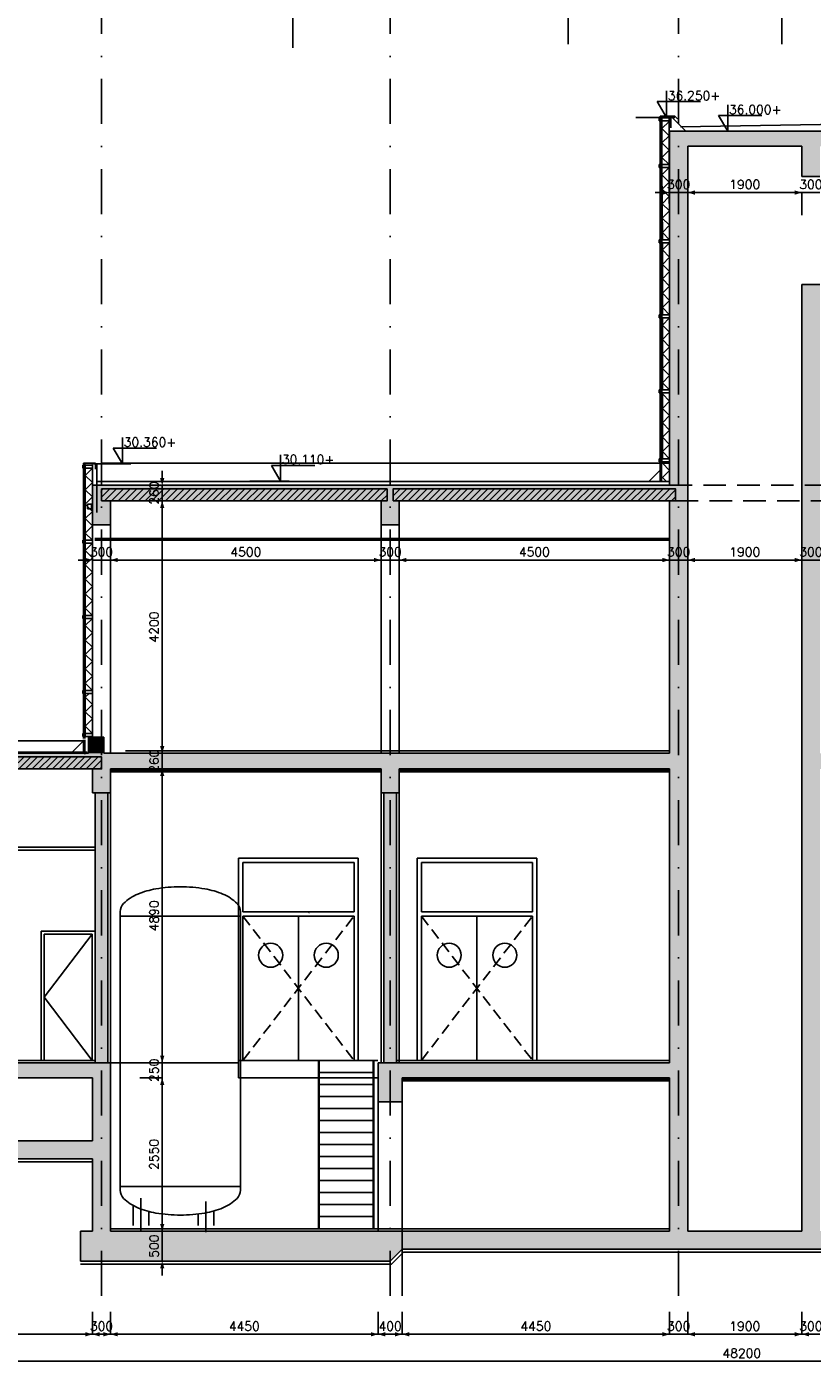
# Model space of a CAD drawing. Extents: x 0 to 118900, y 0 to 84100.
# Tile 12 of 16: x 44943 to 58011, y 47862 to 70069. Entities that reach past the tile are written whole.
import ezdxf
from ezdxf.enums import TextEntityAlignment as Align

# ---------------------------------------------------------------- set-up
doc = ezdxf.new("R2010")
doc.units = 0
doc.header["$LTSCALE"] = 60
doc.header["$MEASUREMENT"] = 0
for name, pattern in [('CENTER', [50, 31.25, -6.25, 6.25, -6.25]), ('DASHDOT', [25, 12.5, -6.25, 0, -6.25]), ('HIDDEN', [9.375, 6.25, -3.125]), ('HIDDEN2', [4.6875, 3.125, -1.5625])]:
    doc.linetypes.add(name, pattern=pattern)
doc.layers.get('0').update_dxf_attribs({"linetype": 'CONTINUOUS'})
for name, color, linetype in [('ARCEERKADER', 8, 'CONTINUOUS'), ('ARCERING', 4, 'CONTINUOUS'), ('BETON', 8, 'CONTINUOUS'), ('CONSTR50', 1, 'CONTINUOUS'), ('DSN50', 1, 'CENTER'), ('HGTMAAT15', 3, 'CONTINUOUS'), ('LAAG18', 3, 'CONTINUOUS'), ('LAAG25', 4, 'CONTINUOUS'), ('LAAG35', 7, 'CONTINUOUS'), ('MAAT15', 3, 'CONTINUOUS'), ('MAAT20', 4, 'CONTINUOUS'), ('ME-PE', 8, 'CONTINUOUS'), ('STRAMIEN', 3, 'DASHDOT')]:
    doc.layers.add(name, color=color, linetype=linetype)
doc.styles.add('ROMANS', font='romans')

# ---------------------------------------------------------------- blocks, each defined once
blk = doc.blocks.new('ZUDIMTUS')
at = {"color": 3}
blk.add_solid([(0, 0), (-800, -240), (-800, 240)], dxfattribs=at)
blk = doc.blocks.new('ZUDIMEND')
blk.add_line((-800, 0), (-1600, 0))
at = {"color": 3}
blk.add_solid([(0, 0), (-800, -240), (-800, 240)], dxfattribs=at)
blk = doc.blocks.new('DRSBL')
at = {"linetype": 'Continuous'}
for p, q in [((0, 0), (-10, 0)), ((0, -20), (0, 0))]:
    blk.add_line(p, q, dxfattribs=at)
blk = doc.blocks.new('*X21')
at = {"color": 0}
for p, q in [((46188, 62240), (46327, 62379)), ((46188, 62353), (46215, 62379)), ((46239, 62179), (46439, 62379)), ((46351, 62179), (46551, 62379)), ((46464, 62179), (46664, 62379)), ((46576, 62179), (46776, 62379)), ((46688, 62179), (46888, 62379)), ((46800, 62179), (47000, 62379)), ((46913, 62179), (47113, 62379)), ((47025, 62179), (47225, 62379)), ((47137, 62179), (47337, 62379)), ((47249, 62179), (47449, 62379)), ((47362, 62179), (47562, 62379)), ((47474, 62179), (47674, 62379)), ((47586, 62179), (47786, 62379)), ((47698, 62179), (47898, 62379)), ((47811, 62179), (48011, 62379)), ((47923, 62179), (48123, 62379)), ((48035, 62179), (48235, 62379)), ((48147, 62179), (48347, 62379)), ((48260, 62179), (48460, 62379)), ((48372, 62179), (48572, 62379)), ((48484, 62179), (48684, 62379)), ((48596, 62179), (48796, 62379)), ((48709, 62179), (48909, 62379)), ((48821, 62179), (49021, 62379)), ((48933, 62179), (49133, 62379)), ((49045, 62179), (49245, 62379)), ((49158, 62179), (49358, 62379)), ((49270, 62179), (49470, 62379)), ((49382, 62179), (49582, 62379)), ((49494, 62179), (49694, 62379)), ((49607, 62179), (49807, 62379)), ((49719, 62179), (49919, 62379)), ((49831, 62179), (50031, 62379)), ((49943, 62179), (50143, 62379)), ((50056, 62179), (50256, 62379)), ((50168, 62179), (50368, 62379)), ((50280, 62179), (50480, 62379)), ((50392, 62179), (50592, 62379)), ((50505, 62179), (50705, 62379)), ((50617, 62179), (50817, 62379)), ((50729, 62179), (50929, 62379)), ((50841, 62179), (50938, 62276)), ((41738, 57790), (41867, 57919)), ((41738, 57903), (41755, 57919)), ((41779, 57719), (41979, 57919)), ((41891, 57719), (42091, 57919)), ((42004, 57719), (42204, 57919)), ((42116, 57719), (42316, 57919)), ((42228, 57719), (42428, 57919)), ((42340, 57719), (42540, 57919)), ((42453, 57719), (42653, 57919)), ((42565, 57719), (42765, 57919)), ((42677, 57719), (42877, 57919)), ((42789, 57719), (42989, 57919)), ((42902, 57719), (43102, 57919)), ((43014, 57719), (43214, 57919)), ((43126, 57719), (43326, 57919)), ((43238, 57719), (43438, 57919)), ((43351, 57719), (43551, 57919)), ((43463, 57719), (43663, 57919)), ((43575, 57719), (43775, 57919)), ((43687, 57719), (43887, 57919)), ((43800, 57719), (44000, 57919)), ((43912, 57719), (44112, 57919)), ((44024, 57719), (44224, 57919)), ((44136, 57719), (44336, 57919)), ((44249, 57719), (44449, 57919)), ((44361, 57719), (44561, 57919)), ((44473, 57719), (44673, 57919)), ((44585, 57719), (44785, 57919)), ((44698, 57719), (44898, 57919)), ((44810, 57719), (45010, 57919)), ((44922, 57719), (45122, 57919)), ((45034, 57719), (45234, 57919)), ((45147, 57719), (45347, 57919)), ((45259, 57719), (45459, 57919)), ((45371, 57719), (45571, 57919)), ((45483, 57719), (45683, 57919)), ((45596, 57719), (45796, 57919)), ((45708, 57719), (45908, 57919)), ((45820, 57719), (46020, 57919)), ((45932, 57719), (46132, 57919)), ((46045, 57719), (46188, 57862)), ((46157, 57719), (46188, 57750))]:
    blk.add_line(p, q, dxfattribs=at)
blk = doc.blocks.new('*X22')
at = {"color": 0}
for p, q in [((51038, 62263), (51154, 62379)), ((51038, 62376), (51041, 62379)), ((51066, 62179), (51266, 62379)), ((51178, 62179), (51378, 62379)), ((51290, 62179), (51490, 62379)), ((51403, 62179), (51603, 62379)), ((51515, 62179), (51715, 62379)), ((51627, 62179), (51827, 62379)), ((51739, 62179), (51939, 62379)), ((51852, 62179), (52052, 62379)), ((51964, 62179), (52164, 62379)), ((52076, 62179), (52276, 62379)), ((52188, 62179), (52388, 62379)), ((52301, 62179), (52501, 62379)), ((52413, 62179), (52613, 62379)), ((52525, 62179), (52725, 62379)), ((52637, 62179), (52837, 62379)), ((52750, 62179), (52950, 62379)), ((52862, 62179), (53062, 62379)), ((52974, 62179), (53174, 62379)), ((53086, 62179), (53286, 62379)), ((53199, 62179), (53399, 62379)), ((53311, 62179), (53511, 62379)), ((53423, 62179), (53623, 62379)), ((53536, 62179), (53736, 62379)), ((53648, 62179), (53848, 62379)), ((53760, 62179), (53960, 62379)), ((53872, 62179), (54072, 62379)), ((53985, 62179), (54185, 62379)), ((54097, 62179), (54297, 62379)), ((54209, 62179), (54409, 62379)), ((54321, 62179), (54521, 62379)), ((54434, 62179), (54634, 62379)), ((54546, 62179), (54746, 62379)), ((54658, 62179), (54858, 62379)), ((54770, 62179), (54970, 62379)), ((54883, 62179), (55083, 62379)), ((54995, 62179), (55195, 62379)), ((55107, 62179), (55307, 62379)), ((55219, 62179), (55419, 62379)), ((55332, 62179), (55532, 62379)), ((55444, 62179), (55644, 62379)), ((55556, 62179), (55738, 62361)), ((55668, 62179), (55738, 62249))]:
    blk.add_line(p, q, dxfattribs=at)
blk = doc.blocks.new('ZUHMAAT1')
at = {"layer": 'MAAT20'}
for p, q in [((3.3, 1.75), (4.31, 0)), ((8.1, 1.75), (3.3, 1.75)), ((4.31, 0), (4.31, 2.93)), ((5.26, 0), (0.92, 0))]:
    blk.add_line(p, q, dxfattribs=at)

msp = doc.modelspace()

# ---------------------------------------------------------------- linework, layer by layer
at = {"layer": 'ARCEERKADER'}
for points in [[(46188, 62179), (46188, 62379), (50938, 62379), (50938, 62179), (46188, 62179)], [(51038, 62179), (51038, 62379), (55738, 62379), (55738, 62179), (51038, 62179)], [(41738, 57919), (41738, 57719), (46188, 57719), (46188, 57919), (41738, 57919)]]:
    msp.add_lwpolyline(points, dxfattribs=at)
at = {"layer": 'ARCERING'}
for p, q in [((55508, 67774), (55508, 68501)), ((55628, 67774), (55628, 68501)), ((55518, 66523), (55508, 67723)), ((55638, 66524), (55628, 67724)), ((55518, 65274), (55518, 66474)), ((55638, 65274), (55638, 66474)), ((55518, 64024), (55518, 65224)), ((55638, 64024), (55638, 65224)), ((55518, 62878), (55518, 63974)), ((55638, 62878), (55638, 63974)), ((45918, 61524), (45918, 62724)), ((46038, 61524), (46038, 62724)), ((45918, 60274), (45918, 61474)), ((46038, 60274), (46038, 61474)), ((45918, 59024), (45918, 60224)), ((46038, 59024), (46038, 60224)), ((45918, 58311), (45918, 58974)), ((46038, 58311), (46038, 58974))]:
    msp.add_line(p, q, dxfattribs=at)
for points in [[(55628, 67774), (55508, 67894), (55628, 68014), (55508, 68134), (55628, 68254), (55508, 68374), (55628, 68494), (55621, 68501)], [(55638, 66524), (55517, 66643), (55636, 66764), (55515, 66883), (55634, 67004), (55513, 67123), (55632, 67244), (55511, 67363), (55630, 67484), (55509, 67603), (55628, 67724), (55628, 67724)], [(55638, 65274), (55518, 65394), (55638, 65514), (55518, 65634), (55638, 65754), (55518, 65874), (55638, 65994), (55518, 66114), (55638, 66234), (55518, 66354), (55638, 66474)], [(55638, 64024), (55518, 64144), (55638, 64264), (55518, 64384), (55638, 64504), (55518, 64624), (55638, 64744), (55518, 64864), (55638, 64984), (55518, 65104), (55638, 65224)], [(55638, 62878), (55518, 62998), (55638, 63118), (55518, 63238), (55638, 63358), (55518, 63478), (55638, 63598), (55518, 63718), (55638, 63838), (55518, 63958), (55534, 63974)], [(46038, 61524), (45918, 61644), (46038, 61764), (45918, 61884), (46038, 62004), (45918, 62124), (46038, 62244), (45918, 62364), (46038, 62484), (45918, 62604), (46038, 62724)], [(55585, 62499), (55518, 62566), (55638, 62686), (55518, 62806), (55534, 62823)], [(46038, 60274), (45918, 60394), (46038, 60514), (45918, 60634), (46038, 60754), (45918, 60874), (46038, 60994), (45918, 61114), (46038, 61234), (45918, 61354), (46038, 61474)], [(46038, 59024), (45918, 59144), (46038, 59264), (45918, 59384), (46038, 59504), (45918, 59624), (46038, 59744), (45918, 59864), (46038, 59984), (45918, 60104), (46038, 60224)], [(46038, 58311), (45918, 58431), (46038, 58551), (45918, 58671), (46038, 58791), (45918, 58911), (45981, 58974)]]:
    msp.add_lwpolyline(points, dxfattribs=at)
at = {"layer": 'BETON'}
for points, const_width in [([(58758, 68204), (55638, 68204)], 250), ([(55788, 50029), (55788, 68079)], 300), ([(57988, 67579), (57988, 68079)], 300), ([(57988, 50029), (57988, 65779)], 300), ([(55638, 62309), (46038, 62309)], 260), ([(46188, 61779), (46188, 62179)], 300), ([(50988, 61779), (50988, 62179)], 300), ([(46098, 58249), (46098, 57979)], 260), ([(45968, 57849), (32738, 57849)], 260), ([(55638, 57849), (46228, 57849)], 260), ([(65638, 57849), (58138, 57849)], 260), ([(46188, 57719), (46188, 57319)], 300), ([(51138, 57519), (50838, 57519)], 400), ([(46188, 52829), (46188, 50029)], 300), ([(32738, 52704), (46338, 52704)], 250), ([(55638, 52704), (50788, 52704)], 250), ([(50988, 52579), (50988, 52179)], 400), ([(46038, 51379), (32538, 51379)], 300), ([(62038, 49879), (51188, 49879)], 300)]:
    msp.add_lwpolyline(points, dxfattribs=dict(at, const_width=const_width))
at = {"layer": 'BETON', "color": 4, "const_width": 210}
for points in [[(46188, 57319), (46188, 52829)], [(50988, 57319), (50988, 52829)]]:
    msp.add_lwpolyline(points, dxfattribs=at)
at = {"layer": 'BETON'}
for points in [[(46228, 57979), (46045, 57719), (45951, 57999), (45034, 57719)], [(46228, 57979), (46338, 57719), (45968, 57979), (46038, 57719)], [(50788, 50029), (50988, 49529), (45838, 50029), (45838, 49529)], [(51188, 50029), (51188, 49729), (50788, 50029), (50988, 49529)]]:
    msp.add_solid(points, dxfattribs=at)
at = {"layer": 'CONSTR50'}
for p, q in [((55638, 62439), (55638, 68329)), ((58758, 68329), (55638, 68329)), ((57838, 68079), (55938, 68079)), ((55938, 50029), (55938, 68079)), ((57838, 67579), (57838, 68079)), ((58138, 67579), (57838, 67579)), ((58138, 65779), (57838, 65779)), ((57838, 50029), (57838, 65779)), ((55638, 62439), (46038, 62439)), ((46038, 61779), (46038, 62439)), ((50938, 62379), (46188, 62379)), ((46188, 62179), (46188, 62379)), ((50938, 62179), (46188, 62179)), ((46338, 61779), (46338, 62179)), ((50838, 61779), (50838, 62179)), ((50938, 62179), (50938, 62379)), ((55738, 62379), (51038, 62379)), ((51038, 62179), (51038, 62379)), ((55738, 62179), (51038, 62179)), ((51138, 61779), (51138, 62179)), ((55638, 57979), (55638, 62179)), ((55738, 62179), (55738, 62379)), ((46338, 61779), (46038, 61779)), ((51138, 61779), (50838, 61779)), ((46228, 58249), (45968, 58249)), ((45968, 58249), (45968, 57979)), ((46228, 58249), (46228, 57979)), ((45968, 57979), (32738, 57979)), ((55638, 57979), (46228, 57979)), ((41738, 57919), (46188, 57919)), ((46188, 57919), (46188, 57719)), ((46188, 57719), (41738, 57719)), ((46038, 57719), (46038, 57319)), ((50838, 57719), (46338, 57719)), ((46338, 57719), (46338, 57319)), ((50838, 57719), (50838, 57319)), ((50838, 57719), (50838, 57319)), ((51138, 57719), (55638, 57719)), ((51138, 57719), (51138, 57319)), ((51138, 57719), (51138, 57319)), ((55638, 57719), (55638, 57319)), ((55938, 57719), (55938, 57319)), ((46338, 57319), (46038, 57319)), ((51138, 57319), (50838, 57319)), ((51138, 57319), (50838, 57319)), ((32738, 52829), (46338, 52829)), ((46338, 52829), (46338, 50029)), ((50788, 52829), (50788, 52179)), ((55638, 52829), (50788, 52829)), ((41838, 52579), (46038, 52579)), ((46038, 52579), (46038, 51529)), ((51188, 52579), (51188, 52179)), ((55638, 52579), (51188, 52579)), ((51188, 52179), (50788, 52179)), ((46038, 51529), (41838, 51529)), ((46038, 51229), (32538, 51229)), ((46038, 51229), (46038, 50029)), ((45838, 50029), (45838, 49529)), ((46038, 50029), (45838, 50029)), ((55638, 50029), (46338, 50029)), ((55938, 50029), (57838, 50029)), ((50988, 49529), (45838, 49529)), ((50988, 49529), (51188, 49729)), ((62038, 49729), (51188, 49729))]:
    msp.add_line(p, q, dxfattribs=at)
at = {"layer": 'CONSTR50', "linetype": 'Continuous'}
for p, q in [((55638, 52829), (55638, 57719)), ((55638, 50029), (55638, 52579))]:
    msp.add_line(p, q, dxfattribs=at)
at = {"layer": 'LAAG18'}
for p, q in [((55658, 68581), (55658, 68387)), ((58482, 68445), (55817, 68400)), ((46108, 62804), (46108, 61984)), ((46338, 57979), (46338, 61779)), ((50838, 57979), (50838, 61779)), ((51138, 57979), (51138, 61779)), ((46078, 61554), (55638, 61554)), ((46078, 61524), (55638, 61524)), ((55638, 58019), (46585, 58019)), ((50838, 57694), (46338, 57694)), ((50838, 57669), (46338, 57669)), ((51138, 57694), (55638, 57694)), ((51138, 57669), (55638, 57669)), ((46338, 57319), (46338, 52829)), ((50838, 57319), (50838, 52829)), ((51138, 57319), (51138, 52829)), ((32838, 56419), (46083, 56419)), ((32838, 56369), (46083, 56369)), ((46033, 54969), (45233, 53919)), ((45233, 53919), (46033, 52869)), ((46083, 52869), (32838, 52869)), ((55638, 52869), (51093, 52869)), ((55638, 52554), (51188, 52554)), ((55638, 52529), (51188, 52529)), ((46038, 51179), (32549, 51179)), ((55638, 50069), (46338, 50069)), ((51188, 50029), (51188, 48950)), ((51009, 49479), (51209, 49679)), ((62017, 49679), (51209, 49679)), ((51009, 49479), (45838, 49479))]:
    msp.add_line(p, q, dxfattribs=at)
at = {"layer": 'LAAG18', "linetype": 'HIDDEN'}
for p, q in [((55638, 62439), (59038, 62439)), ((55738, 62179), (58638, 62179))]:
    msp.add_line(p, q, dxfattribs=at)
at = {"layer": 'LAAG18', "linetype": 'HIDDEN2'}
for p, q in [((48538, 55269), (50388, 52869)), ((48538, 52869), (50388, 55269)), ((51508, 52869), (53358, 55269)), ((51508, 55269), (53358, 52869))]:
    msp.add_line(p, q, dxfattribs=at)
at = {"layer": 'LAAG25'}
for p, q in [((55479, 68581), (55479, 64009)), ((55501, 68536), (55479, 68536)), ((55501, 68516), (55479, 68516)), ((55501, 68581), (55501, 64009)), ((55658, 68581), (55910, 68329)), ((55501, 67759), (55479, 67759)), ((55501, 67739), (55479, 67739)), ((55501, 66509), (55479, 66509)), ((55501, 66489), (55479, 66489)), ((55501, 65259), (55479, 65259)), ((55501, 65239), (55479, 65239)), ((55501, 64009), (55479, 64009)), ((55501, 63989), (55479, 63989)), ((55479, 63989), (55479, 62499)), ((55501, 63989), (55501, 62499)), ((55501, 62863), (55479, 62863)), ((45889, 62804), (45889, 58224)), ((45911, 62759), (45889, 62759)), ((45911, 62739), (45889, 62739)), ((45911, 62804), (45911, 58224)), ((46176, 62804), (55638, 62804)), ((55479, 62689), (55299, 62509)), ((55501, 62843), (55479, 62843)), ((55638, 62499), (46108, 62499)), ((46034, 62124), (45952, 62124)), ((45952, 62044), (45952, 62124)), ((46034, 62044), (45952, 62044)), ((46019, 62044), (46019, 62124)), ((45911, 61509), (45889, 61509)), ((45911, 61489), (45889, 61489)), ((45911, 60259), (45889, 60259)), ((45911, 60239), (45889, 60239)), ((45911, 59009), (45889, 59009)), ((45911, 58989), (45889, 58989)), ((45919, 58189), (32678, 58189)), ((45889, 58189), (45699, 57999)), ((45911, 58296), (45889, 58296)), ((45911, 58276), (45889, 58276)), ((45889, 58204), (45889, 57999)), ((45911, 58204), (45911, 57967)), ((32738, 57999), (45951, 57999)), ((48468, 56234), (48468, 52869)), ((50458, 56234), (48468, 56234)), ((50458, 56234), (50458, 52869)), ((53428, 56234), (51438, 56234)), ((51438, 56234), (51438, 52869)), ((53428, 56234), (53428, 52869)), ((48538, 56164), (48538, 55339)), ((50388, 56164), (48538, 56164)), ((50388, 56164), (50388, 55339)), ((53358, 56164), (51508, 56164)), ((51508, 56164), (51508, 55339)), ((53358, 56164), (53358, 55339)), ((50388, 55339), (48538, 55339)), ((53358, 55339), (51508, 55339)), ((48538, 55269), (48538, 52869)), ((50388, 55269), (48538, 55269)), ((49463, 55269), (49463, 52869)), ((50388, 55269), (50388, 52869)), ((53358, 55269), (51508, 55269)), ((51508, 55269), (51508, 52869)), ((52433, 55269), (52433, 52869)), ((53358, 55269), (53358, 52869)), ((45183, 55019), (45183, 52869)), ((46083, 55019), (45183, 55019)), ((45233, 54969), (45233, 52869)), ((46033, 54969), (45233, 54969)), ((46033, 54969), (46033, 52869)), ((46083, 55019), (46083, 52869)), ((46083, 55019), (46083, 52869)), ((48468, 52869), (48468, 52579)), ((48468, 52869), (50784, 52869)), ((49798, 52869), (49798, 50069)), ((49808, 52869), (49808, 50069)), ((50708, 52869), (50708, 50069)), ((50718, 52869), (50718, 50069)), ((46338, 52829), (48468, 52829)), ((49808, 52669), (50708, 52669)), ((48468, 52579), (50784, 52579)), ((49808, 52469), (50708, 52469)), ((49808, 52269), (50708, 52269)), ((49808, 52069), (50708, 52069)), ((50788, 52179), (50788, 50029)), ((51188, 52179), (51188, 50029)), ((49808, 51869), (50708, 51869)), ((49808, 51669), (50708, 51669)), ((49808, 51469), (50708, 51469)), ((49808, 51269), (50708, 51269)), ((49808, 51069), (50708, 51069)), ((49808, 50869), (50708, 50869)), ((49808, 50669), (50708, 50669)), ((49808, 50469), (50708, 50469)), ((49808, 50269), (50708, 50269))]:
    msp.add_line(p, q, dxfattribs=at)
for centre in [(49001, 54619), (49926, 54619), (51971, 54619), (52896, 54619)]:
    msp.add_circle(centre, 200, dxfattribs=at)
msp.add_point((46185, 62326), dxfattribs=at)
at = {"layer": 'LAAG35'}
for p, q in [((55464, 68551), (55475, 68551)), ((55464, 68551), (55464, 68501)), ((55464, 68501), (55479, 68501)), ((55479, 68536), (55479, 68581)), ((55479, 68581), (55723, 68581)), ((55479, 68551), (55479, 68551)), ((55508, 68551), (55508, 68501)), ((55508, 68551), (55628, 68551)), ((55508, 68501), (55628, 68501)), ((55628, 68551), (55628, 68501)), ((55723, 68581), (55767, 68538)), ((55464, 67774), (55464, 67724)), ((55464, 67774), (55479, 67774)), ((55508, 67774), (55628, 67774)), ((55508, 67774), (55508, 67724)), ((55628, 67774), (55628, 67724)), ((55464, 67724), (55479, 67724)), ((55508, 67724), (55628, 67724)), ((55464, 66524), (55464, 66474)), ((55464, 66524), (55479, 66524)), ((55464, 66474), (55479, 66474)), ((55508, 66524), (55638, 66524)), ((55508, 66524), (55508, 66474)), ((55508, 66474), (55638, 66474)), ((55638, 66524), (55638, 66474)), ((55464, 65274), (55479, 65274)), ((55464, 65274), (55464, 65224)), ((55464, 65224), (55479, 65224)), ((55508, 65274), (55508, 65224)), ((55508, 65274), (55638, 65274)), ((55508, 65224), (55638, 65224)), ((55638, 65274), (55638, 65224)), ((55464, 64024), (55464, 63974)), ((55464, 64024), (55479, 64024)), ((55464, 63974), (55479, 63974)), ((55508, 64024), (55638, 64024)), ((55508, 64024), (55508, 63974)), ((55508, 63974), (55638, 63974)), ((55638, 64024), (55638, 63974)), ((55464, 62878), (55464, 62828)), ((55464, 62878), (55479, 62878)), ((55508, 62878), (55638, 62878)), ((55508, 62878), (55508, 62828)), ((55638, 62878), (55638, 62828)), ((45874, 62774), (45874, 62724)), ((45874, 62774), (45885, 62774)), ((45874, 62724), (45889, 62724)), ((45889, 62804), (46088, 62804)), ((45889, 62759), (45889, 62804)), ((45889, 62774), (45889, 62774)), ((45918, 62774), (46038, 62774)), ((45918, 62774), (45918, 62724)), ((45918, 62724), (46038, 62724)), ((46038, 62774), (46038, 62724)), ((46038, 58249), (46038, 62724)), ((46088, 62804), (46088, 62704)), ((55464, 62828), (55479, 62828)), ((55508, 62828), (55638, 62828)), ((45874, 61524), (45889, 61524)), ((45874, 61524), (45874, 61474)), ((45918, 61524), (45918, 61474)), ((45918, 61524), (46038, 61524)), ((46038, 61524), (46038, 61474)), ((45874, 61474), (45889, 61474)), ((45918, 61474), (46038, 61474)), ((45874, 60274), (45889, 60274)), ((45874, 60274), (45874, 60224)), ((45874, 60224), (45889, 60224)), ((45918, 60274), (45918, 60224)), ((45918, 60274), (46038, 60274)), ((45918, 60224), (46038, 60224)), ((46038, 60274), (46038, 60224)), ((45874, 59024), (45874, 58974)), ((45874, 59024), (45889, 59024)), ((45874, 58974), (45889, 58974)), ((45918, 59024), (46038, 59024)), ((45918, 59024), (45918, 58974)), ((45918, 58974), (46038, 58974)), ((46038, 59024), (46038, 58974)), ((45874, 58311), (45874, 58261)), ((45874, 58311), (45889, 58311)), ((45874, 58261), (45889, 58261)), ((45918, 58311), (46038, 58311)), ((45918, 58311), (45918, 58261)), ((45918, 58261), (46038, 58261)), ((46038, 58311), (46038, 58261)), ((46083, 57319), (46083, 52829)), ((46293, 57319), (46293, 52829)), ((50883, 57319), (50883, 52829)), ((51093, 57319), (51093, 52829))]:
    msp.add_line(p, q, dxfattribs=at)
at = {"layer": 'MAAT15'}
for p, q in [((55638, 67309), (55938, 67309)), ((55638, 67309), (55638, 66934)), ((55938, 67309), (57838, 67309)), ((55938, 67309), (55938, 66934)), ((57838, 67309), (58138, 67309)), ((57838, 67309), (57838, 66934)), ((47197, 62439), (46822, 62439)), ((47197, 62179), (47197, 62439)), ((47197, 62179), (46822, 62179)), ((47197, 57979), (47197, 62179)), ((46038, 61195), (46038, 61570)), ((46338, 61195), (46338, 61570)), ((50838, 61195), (50838, 61570)), ((51138, 61195), (51138, 61570)), ((55638, 61195), (55638, 61570)), ((55938, 61195), (55938, 61570)), ((46038, 61195), (46338, 61195)), ((46338, 61195), (50838, 61195)), ((50838, 61195), (51138, 61195)), ((51138, 61195), (55638, 61195)), ((55638, 61195), (55938, 61195)), ((55938, 61195), (57838, 61195)), ((55938, 61195), (55938, 60820)), ((57838, 61195), (58138, 61195)), ((57838, 61195), (57838, 60820)), ((47197, 57979), (46822, 57979)), ((47197, 57719), (47197, 57979)), ((47197, 57719), (46822, 57719)), ((47197, 52829), (47197, 57719)), ((47197, 52829), (46822, 52829)), ((47197, 52579), (47197, 52829)), ((47197, 52579), (46822, 52579)), ((47197, 50029), (47197, 52579)), ((47197, 50029), (46822, 50029)), ((47197, 49529), (47197, 50029)), ((47197, 49529), (46822, 49529)), ((46038, 48312), (46038, 48687)), ((46338, 48312), (46338, 48687)), ((50788, 48312), (50788, 48687)), ((51188, 48312), (51188, 48687)), ((55638, 48312), (55638, 48687)), ((55938, 48312), (55938, 48687)), ((55938, 48312), (55938, 48687)), ((57838, 48312), (57838, 48687)), ((41838, 48312), (46038, 48312)), ((46038, 48312), (46338, 48312)), ((46338, 48312), (50788, 48312)), ((50788, 48312), (51188, 48312)), ((51188, 48312), (55638, 48312)), ((55638, 48312), (55938, 48312)), ((55938, 48312), (57838, 48312)), ((57838, 48312), (58138, 48312)), ((32738, 47862), (80938, 47862))]:
    msp.add_line(p, q, dxfattribs=at)
at = {"layer": 'ME-PE'}
for p, q in [((46500, 55345), (46500, 50708)), ((48500, 55345), (48500, 50708)), ((48500, 55270), (46500, 55270)), ((48500, 50770), (46500, 50770)), ((46713, 50443), (46713, 50120)), ((46843, 50579), (46843, 50019)), ((47923, 50519), (47923, 50009)), ((46973, 50345), (46973, 50120)), ((47793, 50303), (47793, 50120)), ((48053, 50352), (48053, 50120))]:
    msp.add_line(p, q, dxfattribs=at)
for points in [[(46500, 55345, -0.199451), (46555, 55479, -0.098338), (46793, 55637, -0.055559), (47092, 55723, -0.042332), (47500, 55758, -0.042332), (47907, 55723, -0.055559), (48207, 55637, -0.098338), (48444, 55479, -0.199451), (48500, 55345, -0.199451)], [(46500, 50708, 0.199451), (46555, 50574, 0.098338), (46793, 50416, 0.055559), (47092, 50330, 0.042332), (47500, 50295, 0.042332), (47907, 50330, 0.055559), (48207, 50416, 0.098338), (48444, 50574, 0.199451), (48500, 50708, 0.199451)]]:
    msp.add_lwpolyline(points, format="xyb", dxfattribs=at)
msp.add_circle((49641, 55330), 1.04, dxfattribs=at)
at = {"layer": 'STRAMIEN'}
for p, q in [((46188, 73701), (46188, 48943)), ((50988, 73701), (50988, 48852)), ((55788, 73701), (55788, 48943))]:
    msp.add_line(p, q, dxfattribs=at)

# ---------------------------------------------------------------- block references
at = {"layer": 'DSN50', "xscale": 100, "yscale": 100, "zscale": 100}
for p in [(53950, 71780), (57506, 71780), (49370, 71718)]:
    msp.add_blockref('DRSBL', p, dxfattribs=at)
at = {"layer": 'HGTMAAT15', "xscale": 150, "yscale": 150, "zscale": 150}
for p in [(54938, 68560), (55958, 68329), (45888, 62794), (48519, 62506)]:
    msp.add_blockref('ZUHMAAT1', p, dxfattribs=at)
at = {"layer": 'LAAG18'}
for name in ['*X21', '*X22']:
    msp.add_blockref(name, (0, 0), dxfattribs=at)
at = {"layer": 'MAAT15', "xscale": 0.15, "yscale": 0.15, "zscale": 0.15}
for name, p in [('ZUDIMEND', (55638, 67309)), ('ZUDIMTUS', (57838, 67309)), ('ZUDIMEND', (46038, 61195)), ('ZUDIMTUS', (50838, 61195)), ('ZUDIMTUS', (55638, 61195)), ('ZUDIMTUS', (57838, 61195)), ('ZUDIMTUS', (46038, 48312)), ('ZUDIMTUS', (46338, 48312)), ('ZUDIMTUS', (50788, 48312)), ('ZUDIMTUS', (51188, 48312)), ('ZUDIMTUS', (55638, 48312)), ('ZUDIMTUS', (57838, 48312))]:
    msp.add_blockref(name, p, dxfattribs=at)
for name, p, rotation in [('ZUDIMTUS', (55938, 67309), 180), ('ZUDIMEND', (47197, 62439), 270), ('ZUDIMTUS', (47197, 62179), 90), ('ZUDIMTUS', (46338, 61195), 180), ('ZUDIMTUS', (51138, 61195), 180), ('ZUDIMTUS', (55938, 61195), 180), ('ZUDIMTUS', (55938, 61195), 180), ('ZUDIMTUS', (47197, 57979), 270), ('ZUDIMTUS', (47197, 57719), 90), ('ZUDIMTUS', (47197, 52829), 270), ('ZUDIMTUS', (47197, 52579), 90), ('ZUDIMTUS', (47197, 50029), 270), ('ZUDIMEND', (47197, 49529), 90), ('ZUDIMTUS', (46038, 48312), 180), ('ZUDIMTUS', (46338, 48312), 180), ('ZUDIMTUS', (50788, 48312), 180), ('ZUDIMTUS', (51188, 48312), 180), ('ZUDIMTUS', (55938, 48312), 180), ('ZUDIMTUS', (57838, 48312), 180)]:
    msp.add_blockref(name, p, dxfattribs=dict(at, rotation=rotation))

# ---------------------------------------------------------------- texts
at = {"layer": 'HGTMAAT15', "style": 'ROMANS'}
for s, p in [('36.250+', (55607, 68847)), ('36.000+', (56626, 68616)), ('30.360+', (46557, 63081)), ('30.110+', (49188, 62793))]:
    msp.add_text(s, height=150, dxfattribs=at).set_placement(p)
at = {"layer": 'MAAT15', "style": 'ROMANS'}
for s, p in [('300', (55788, 67369)), ('1900', (56888, 67369)), ('300', (57988, 67369)), ('300', (46188, 61255)), ('4500', (48588, 61255)), ('300', (50988, 61255)), ('4500', (53388, 61255)), ('300', (55788, 61255)), ('1900', (56888, 61255)), ('300', (57988, 61255)), ('300', (46188, 48372)), ('4450', (48563, 48372)), ('400', (50988, 48372)), ('4450', (53413, 48372)), ('300', (55788, 48372)), ('1900', (56888, 48372)), ('300', (57988, 48372)), ('48200', (56838, 47922))]:
    msp.add_text(s, height=150, dxfattribs=at).set_placement(p, align=Align.CENTER)
for s, p in [('260', (47137, 62309)), ('4200', (47137, 60079)), ('260', (47137, 57849)), ('4890', (47137, 55274)), ('250', (47137, 52704)), ('2550', (47137, 51304)), ('500', (47137, 49779))]:
    msp.add_text(s, height=150, rotation=90, dxfattribs=at).set_placement(p, align=Align.CENTER)

doc.saveas('drawing.dxf')
